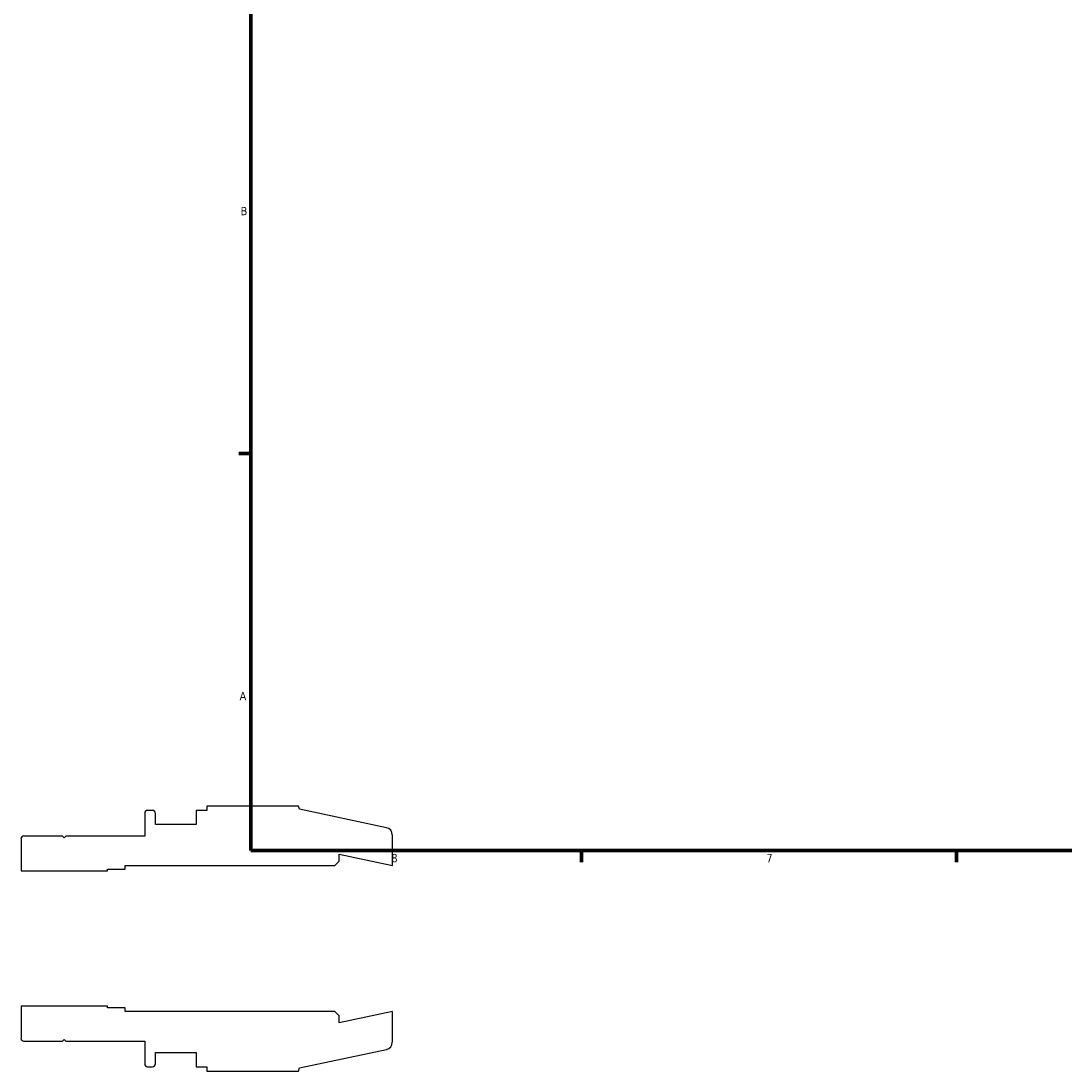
# Model space of a CAD drawing. Header units: inches. Extents: x -2.1 to 37.3, y -1.5 to 26.
# Tile 1 of 6: x -2.1 to 9.7, y -1.5 to 10.4. Entities that reach past the tile are written whole.
import ezdxf

# ---------------------------------------------------------------- set-up
doc = ezdxf.new("R2010")
doc.units = ezdxf.units.IN
doc.header["$MEASUREMENT"] = 0
doc.layers.add('Border (ANSI)', color=7, linetype='Continuous', lineweight=70)
doc.styles.add('Note Text (ANSI)', font='tahoma.ttf')

# ---------------------------------------------------------------- blocks, each defined once
blk = doc.blocks.new('Borders Default Border')
at = {"layer": 'Border (ANSI)'}
for p, q in [((0.5, 5.5), (0.366, 5.5)), ((4.25, 1), (4.25, 0.866)), ((8.5, 1), (8.5, 0.866))]:
    blk.add_line(p, q, dxfattribs=at)
at = {"layer": 'Border (ANSI)', "flags": 128}
blk.add_lwpolyline([(0.5, 1), (0.5, 21), (33.5, 21), (33.5, 1), (0.5, 1)], dxfattribs=at)
at = {"layer": 'Border (ANSI)', "color": 5, "true_color": 0x0000ff, "char_height": 0.0945, "attachment_point": 7, "style": 'Note Text (ANSI)'}
for s, insert in [('B', (0.384, 8.203)), ('A', (0.373, 2.703)), ('8', (2.094, 0.863)), ('7', (6.346, 0.866))]:
    blk.add_mtext(s, dxfattribs=dict(at, insert=insert))

msp = doc.modelspace()

# ---------------------------------------------------------------- linework, layer by layer
for p, q in [((-0.615, 1.453), (-0.669, 1.453)), ((0, 1.453), (-0.12, 1.453)), ((-0.12, 1.453), (-0.12, 1.292)), ((1.041, 1.502), (0, 1.502)), ((0, 1.502), (0, 1.453)), ((1.052, 1.467), (1.041, 1.502)), ((2.039, 1.257), (1.052, 1.467)), ((-0.702, 1.42), (-0.702, 1.163)), ((-0.581, 1.292), (-0.581, 1.42)), ((-0.12, 1.292), (-0.581, 1.292)), ((-2.105, 1.13), (-2.105, 0.767)), ((-1.635, 1.163), (-2.072, 1.163)), ((-1.615, 1.143), (-1.635, 1.163)), ((-1.595, 1.163), (-1.615, 1.143)), ((-0.702, 1.163), (-1.595, 1.163)), ((2.105, 0.829), (2.105, 1.176)), ((1.504, 0.878), (1.504, 0.957)), ((1.504, 0.957), (2.105, 0.829)), ((1.454, 0.829), (1.504, 0.878)), ((-2.105, 0.767), (-1.125, 0.767)), ((-1.125, 0.767), (-1.125, 0.787)), ((-1.125, 0.787), (-0.925, 0.787)), ((-0.925, 0.787), (-0.925, 0.829)), ((-0.925, 0.829), (1.454, 0.829)), ((-1.125, -0.767), (-2.105, -0.767)), ((-2.105, -0.767), (-2.105, -1.13)), ((-1.125, -0.787), (-1.125, -0.767)), ((-0.925, -0.787), (-1.125, -0.787)), ((-0.925, -0.829), (-0.925, -0.787)), ((1.454, -0.829), (-0.925, -0.829)), ((1.504, -0.878), (1.454, -0.829)), ((2.105, -0.829), (1.504, -0.957)), ((2.105, -1.176), (2.105, -0.829)), ((1.504, -0.957), (1.504, -0.878)), ((-2.072, -1.163), (-1.635, -1.163)), ((-1.635, -1.163), (-1.615, -1.143)), ((-1.615, -1.143), (-1.595, -1.163)), ((-1.595, -1.163), (-0.702, -1.163)), ((-0.702, -1.163), (-0.702, -1.42)), ((-0.581, -1.42), (-0.581, -1.292)), ((-0.581, -1.292), (-0.12, -1.292)), ((-0.12, -1.292), (-0.12, -1.454)), ((1.052, -1.467), (2.039, -1.257)), ((-0.669, -1.454), (-0.615, -1.454)), ((-0.12, -1.454), (0, -1.454)), ((0, -1.454), (0, -1.502)), ((0, -1.502), (1.041, -1.502)), ((1.041, -1.502), (1.052, -1.467))]:
    msp.add_line(p, q)
for centre, major_axis, end_param in [((-0.669, 1.42), (-0.0331, 0), 6.283185), ((-0.615, 1.42), (0, 0.0331), 6.283185), ((2.022, 1.176), (0, 0.0829), 6.073746), ((-2.072, 1.13), (-0.0331, 0), 6.283185), ((-2.072, -1.13), (0, -0.0331), 6.283185), ((2.022, -1.176), (0.0811, 0.0172), 6.073746), ((-0.669, -1.42), (0, -0.0331), 6.283185), ((-0.615, -1.42), (0.0331, 0), 6.283185)]:
    msp.add_ellipse(centre, major_axis=major_axis, ratio=1, start_param=4.712389, end_param=end_param)

# ---------------------------------------------------------------- block references
msp.add_blockref('Borders Default Border', (0, 0))

doc.saveas('drawing.dxf')
